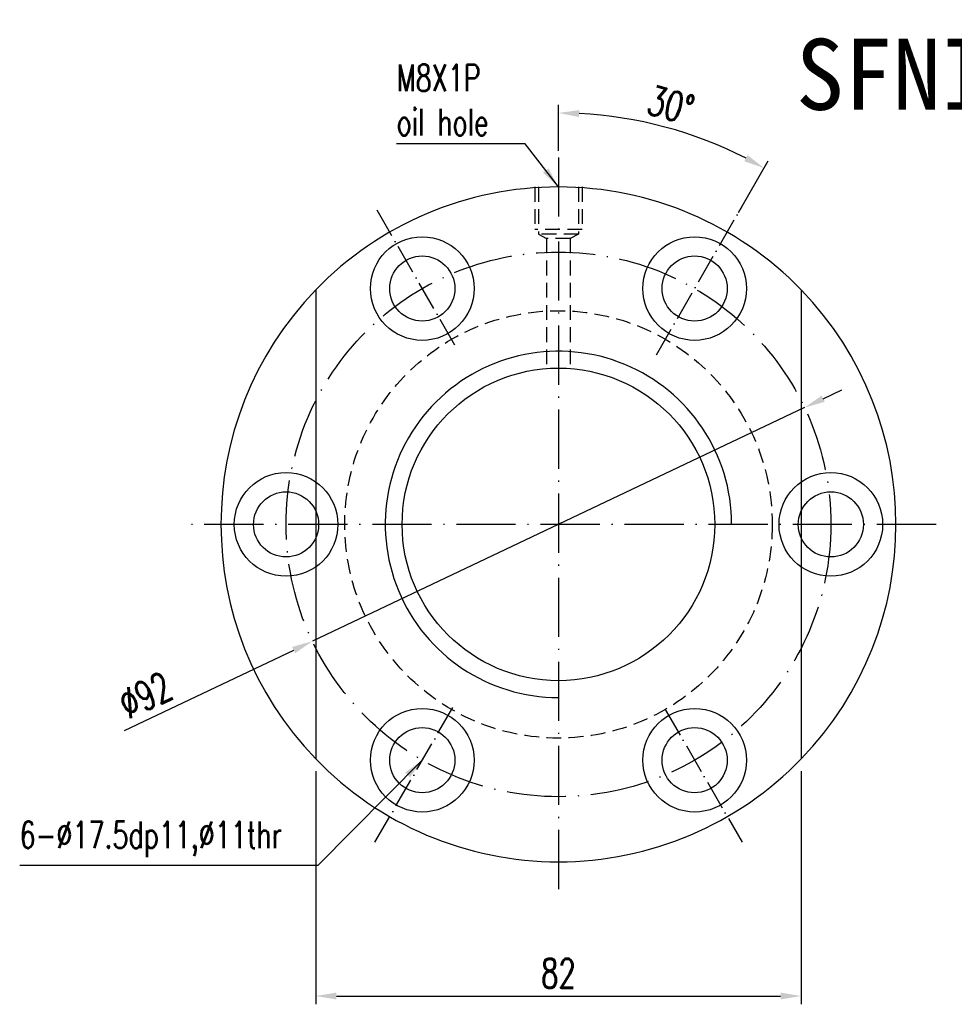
# Model space of a CAD drawing. Extents: x 875 to 1184, y 58 to 234.
# Tile 1 of 59: x 875 to 1033, y 68 to 234. Entities that reach past the tile are written whole.
import ezdxf
from ezdxf.enums import TextEntityAlignment as Align

# ---------------------------------------------------------------- set-up
doc = ezdxf.new("R2010")
doc.units = 0
doc.header["$MEASUREMENT"] = 0
doc.linetypes.add('CL-5', pattern=[7.1, 5, -1, 0.1, -1])
doc.linetypes.add('DASHED', pattern=[0.75, 0.5, -0.25])
doc.layers.get('0').update_dxf_attribs({"linetype": 'CONTINUOUS'})
for name, color, linetype in [('CL', 1, 'CL-5'), ('DIM', 4, 'CONTINUOUS'), ('HID', 2, 'DASHED'), ('OUT', 3, 'CONTINUOUS')]:
    doc.layers.add(name, color=color, linetype=linetype)
doc.styles.add('CHN', font='SIMPLEX.shx', dxfattribs={"width": 0.7, "bigfont": 'CHINESET.shx'})
doc.styles.add('DIM-7', font='SIMPLEX.shx', dxfattribs={"width": 0.7, "bigfont": 'chineset.shx'})
doc.styles.add('T', font='KAIU.TTF')
doc.dimstyles.new('CNS', dxfattribs={"dimtxt": 3.5, "dimasz": 2.5, "dimexe": 1, "dimexo": 1.5, "dimgap": 0.09, "dimtad": 0, "dimdsep": 46, "dimtxsty": 'DIM-7', "dimcen": 0.09, "dimclrd": 1, "dimclre": 1, "dimclrt": 4, "dimadec": 0, "dimazin": 0, "dimtfac": 1, "dimtix": 1, "dimtmove": 2, "dimatfit": 3, "dimfxl": 1, "dimtvp": 0.971429, "dimtolj": 1, "dimarcsym": 0})

# ---------------------------------------------------------------- blocks, each defined once
blk = doc.blocks.new('*D41')
at = {"layer": 'DIM', "color": 0, "lineweight": -2, "transparency": 16777216}
for p, q in [((925.1, 106.95), (925.1, 67.58)), ((1007.1, 106.95), (1007.1, 67.58)), ((928.6, 68.98), (1003.6, 68.98))]:
    blk.add_line(p, q, dxfattribs=at)
at = {"layer": 'DIM', "color": 0, "transparency": 16777216}
for points in [[(928.6, 69.56), (928.6, 68.4), (925.1, 68.98)], [(1003.6, 69.56), (1003.6, 68.4), (1007.1, 68.98)]]:
    blk.add_solid(points, dxfattribs=at)
at = {"layer": 'DIM', "color": 0, "transparency": 16777216, "insert": (966.1, 72.83), "char_height": 4.9, "attachment_point": 5, "style": 'CHN'}
blk.add_mtext('\\A1;82', dxfattribs=at)
blk = doc.blocks.new('*D42')
at = {"layer": 'DIM', "color": 0, "lineweight": -2, "transparency": 16777216}
for p, q in [((1010.82, 169.87), (1013.98, 171.38)), ((1007.65, 168.37), (924.54, 128.92)), ((892.8, 113.85), (921.38, 127.42))]:
    blk.add_line(p, q, dxfattribs=at)
at = {"layer": 'DIM', "color": 0, "transparency": 16777216}
for points in [[(1010.56, 170.4), (1011.07, 169.35), (1007.65, 168.37)], [(921.13, 127.95), (921.63, 126.89), (924.54, 128.92)]]:
    blk.add_solid(points, dxfattribs=at)
at = {"layer": 'DIM', "color": 0, "transparency": 16777216, "insert": (896.33, 119.79), "char_height": 4.9, "attachment_point": 5, "rotation": 25.394, "style": 'CHN'}
blk.add_mtext('\\A1;∅92', dxfattribs=at)
blk = doc.blocks.new('*D43')
at = {"layer": 'DIM', "color": 0, "lineweight": -2, "transparency": 16777216}
for p, q in [((966.1, 211.75), (966.1, 219.54)), ((996.52, 201.34), (1001.54, 210.04))]:
    blk.add_line(p, q, dxfattribs=at)
blk.add_arc((966.1, 148.65), 69.49, 62.8862, 87.1138, dxfattribs=at)
at = {"layer": 'DIM', "color": 0, "transparency": 16777216}
for points in [[(969.58, 217.46), (969.61, 218.63), (966.1, 218.14)], [(998.05, 211.01), (997.49, 209.99), (1000.84, 208.83)]]:
    blk.add_solid(points, dxfattribs=at)
at = {"layer": 'DIM', "color": 0, "transparency": 16777216, "insert": (985.08, 219.49), "char_height": 4.9, "attachment_point": 5, "rotation": 345, "style": 'CHN'}
blk.add_mtext('\\A1;30°', dxfattribs=at)

msp = doc.modelspace()

# ---------------------------------------------------------------- linework, layer by layer
at = {"layer": 'CL', "color": 7, "ltscale": 2}
for p, q in [((966.098, 210.647), (966.098, 86.647)), ((1029.864, 148.647), (904.098, 148.647))]:
    msp.add_line(p, q, dxfattribs=at)
at = {"layer": 'CL', "color": 7}
for p, q in [((948.606, 178.943), (935.098, 202.341)), ((982.643, 177.304), (997.098, 202.341)), ((935.098, 94.954), (948.647, 118.422)), ((984.145, 117.389), (997.098, 94.954))]:
    msp.add_line(p, q, dxfattribs=at)
at = {"layer": 'CL', "color": 7, "ltscale": 2}
msp.add_circle((966.098, 148.647), 46, dxfattribs=at)
at = {"layer": 'DIM', "color": 7, "ltscale": 10}
for centre, radius in [((920.098, 148.647), 8.75), ((1012.098, 148.647), 8.75), ((920.098, 148.647), 5.5), ((1012.098, 148.647), 5.5)]:
    msp.add_circle(centre, radius, dxfattribs=at)
for radius, start, end in [(57, 135.99657, 224.00343), (57, 315.99658, 44.00344), (29.25, 0.00001, 270.00002)]:
    msp.add_arc((966.098, 148.647), radius, start, end, dxfattribs=at)
at = {"layer": 'HID', "color": 7, "ltscale": 5}
for p, q in [((962.098, 205.647), (962.098, 198.447)), ((962.698, 205.647), (962.698, 197.647)), ((969.498, 205.647), (969.498, 197.647)), ((970.098, 205.647), (970.098, 198.447)), ((970.098, 198.447), (962.098, 198.447)), ((969.498, 197.647), (962.698, 197.647)), ((962.698, 197.647), (964.098, 196.947)), ((968.098, 196.947), (964.098, 196.947)), ((964.098, 196.947), (964.098, 175.413)), ((969.498, 197.647), (968.098, 196.947)), ((968.098, 196.947), (968.098, 175.413))]:
    msp.add_line(p, q, dxfattribs=at)
msp.add_circle((966.098, 148.647), 36.1, dxfattribs=at)
at = {"layer": 'OUT', "color": 7, "ltscale": 10}
for p, q in [((925.098, 188.245), (925.098, 109.049)), ((1007.098, 188.245), (1007.098, 109.049))]:
    msp.add_line(p, q, dxfattribs=at)
for centre, radius in [((943.098, 188.484), 8.75), ((989.098, 188.484), 8.75), ((966.098, 148.647), 26.4), ((943.098, 108.81), 8.75), ((989.098, 108.81), 8.75)]:
    msp.add_circle(centre, radius, dxfattribs=at)
at = {"layer": 'OUT', "color": 7}
for centre in [(943.098, 188.484), (989.098, 188.484), (943.098, 108.81), (989.098, 108.81)]:
    msp.add_circle(centre, 5.5, dxfattribs=at)
at = {"layer": 'OUT', "color": 7, "ltscale": 10}
for start, end in [(44.00344, 135.99659), (224.00343, 315.99658)]:
    msp.add_arc((966.098, 148.647), 57, start, end, dxfattribs=at)

# ---------------------------------------------------------------- texts
at = {"style": 'T'}
msp.add_text('SFNI5010', height=12, dxfattribs=at).set_placement((1038.841, 224.675), align=Align.MIDDLE)
at = {"color": 0, "char_height": 4.5, "attachment_point": 7, "style": 'DIM-7'}
for s, insert in [('\\A1;{\\C256;M8X1P\\Poil hole}', (938.751, 214.33)), ('{\\H1x;\\C256;6-%%C17.5dp11,%%C11thr}', (875.106, 92.449))]:
    msp.add_mtext(s, dxfattribs=dict(at, insert=insert))

# ---------------------------------------------------------------- dimensions: what is measured, and where the dimension line sits
at = {"layer": 'DIM', "color": 0}
dim = msp.add_angular_dim_2l(base=(989.864, 213.946), line1=((982.723, 177.443), (995.473, 199.526)), line2=((966.098, 209.647), (966.098, 87.647)), dimstyle='CNS', override={"dimscale": 1.4, "dimgap": 1, "dimtad": 1, "dimtxsty": 'CHN', "dimclrd": 0, "dimclre": 0, "dimclrt": 0, "dimtmove": 0}, dxfattribs=at)
dim.commit()
dim.dimension.update_dxf_attribs({"geometry": '*D43', "text_midpoint": (985.079, 219.487)})
dim = msp.add_diameter_dim_2p(p1=(1007.653, 168.374), p2=(924.542, 128.921), dimstyle='CNS', override={"dimscale": 1.4, "dimgap": 1, "dimtad": 1, "dimtxsty": 'CHN', "dimclrd": 0, "dimclre": 0, "dimclrt": 0, "dimtmove": 0}, dxfattribs=at)
dim.commit()
dim.dimension.update_dxf_attribs({"geometry": '*D42', "text_midpoint": (897.979, 116.311), "dimtype": 163})
dim = msp.add_linear_dim(base=(1007.098, 68.979), p1=(925.098, 109.049), p2=(1007.098, 109.049), dimstyle='CNS', override={"dimscale": 1.4, "dimgap": 1, "dimtad": 1, "dimtxsty": 'CHN', "dimclrd": 0, "dimclre": 0, "dimclrt": 0, "dimtmove": 0}, dxfattribs=at)
dim.commit()
dim.dimension.update_dxf_attribs({"geometry": '*D41', "text_midpoint": (966.098, 72.829)})

# ---------------------------------------------------------------- leaders
at = {"layer": 'DIM', "color": 0, "annotation_type": 0, "has_hookline": 1, "hookline_direction": 1}
for points, text_width in [([(966.098, 205.647), (960.451, 212.93), (956.951, 212.93)], 16.8), ([(943.098, 108.81), (925.456, 91.049), (921.956, 91.049)], 45.45)]:
    msp.add_leader(points, dimstyle='CNS', override={"dimscale": 1.4, "dimgap": 1, "dimtad": 1, "dimtxsty": 'CHN', "dimclrd": 0, "dimclre": 0, "dimclrt": 0, "dimtmove": 0}, dxfattribs=dict(at, text_width=text_width))

doc.saveas('drawing.dxf')
